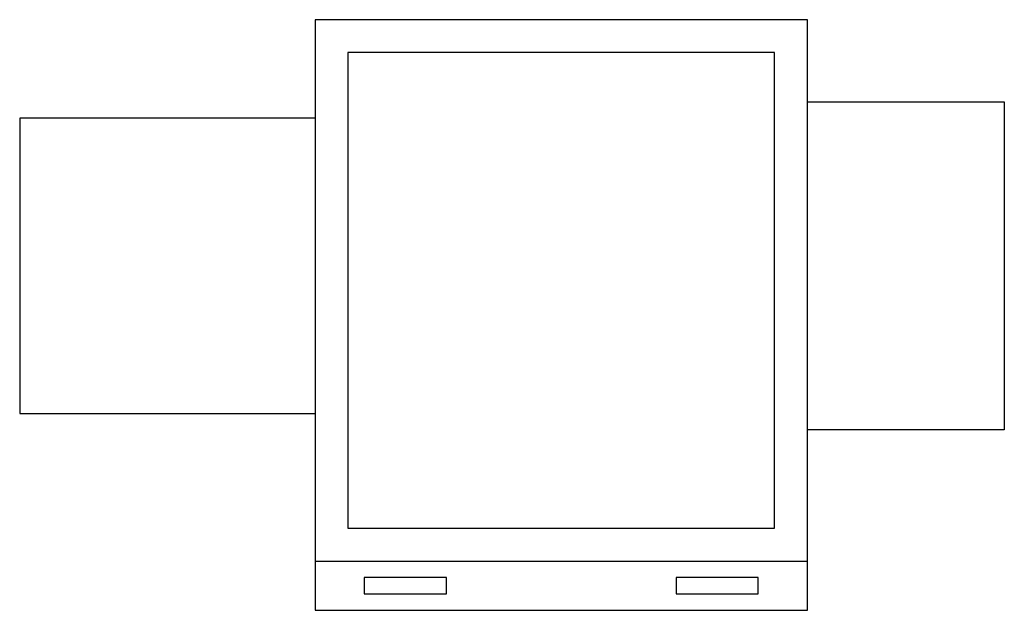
# Model space of a CAD drawing. Extents: x 30.412 to 31.098, y 7.645 to 8.057.
import ezdxf

# ---------------------------------------------------------------- set-up
doc = ezdxf.new("R2010")
doc.units = 0
doc.header["$LTSCALE"] = 0.25
doc.header["$MEASUREMENT"] = 0
doc.layers.get('0').update_dxf_attribs({"linetype": 'CONTINUOUS'})
doc.layers.add('MUEBLES', color=2, linetype='CONTINUOUS')

# ---------------------------------------------------------------- blocks, each defined once
blk = doc.blocks.new('COPIER3')
at = {"color": 0}
for p, q in [((-7.5, 0), (-7.5, -18)), ((7.5, 0), (-7.5, 0)), ((7.5, -18), (7.5, 0)), ((-6.5, -1), (-6.5, -15.5)), ((6.5, -1), (-6.5, -1)), ((6.5, -15.5), (6.5, -1)), ((7.5, -2.5), (13.5, -2.5)), ((13.5, -2.5), (13.5, -12.5)), ((-7.5, -3), (-16.5, -3)), ((-16.5, -3), (-16.5, -12)), ((-16.5, -12), (-7.5, -12)), ((13.5, -12.5), (7.5, -12.5)), ((-6.5, -15.5), (6.5, -15.5)), ((-7.5, -16.5), (7.5, -16.5)), ((-6, -17), (-6, -17.5)), ((-3.5, -17), (-6, -17)), ((-3.5, -17.5), (-3.5, -17)), ((3.5, -17), (3.5, -17.5)), ((6, -17), (3.5, -17)), ((6, -17.5), (6, -17)), ((-6, -17.5), (-3.5, -17.5)), ((3.5, -17.5), (6, -17.5)), ((-7.5, -18), (7.5, -18))]:
    blk.add_line(p, q, dxfattribs=at)
blk = doc.blocks.new('12COMP03')
at = {"xscale": 0.02286, "yscale": 0.02286, "zscale": 0.02286, "rotation": 90}
blk.add_blockref('COPIER3', (0, 0.17145), dxfattribs=at)

msp = doc.modelspace()

# ---------------------------------------------------------------- block references
at = {"layer": 'MUEBLES', "rotation": 270}
msp.add_blockref('12COMP03', (30.61788, 8.05654), dxfattribs=at)

doc.saveas('drawing.dxf')
